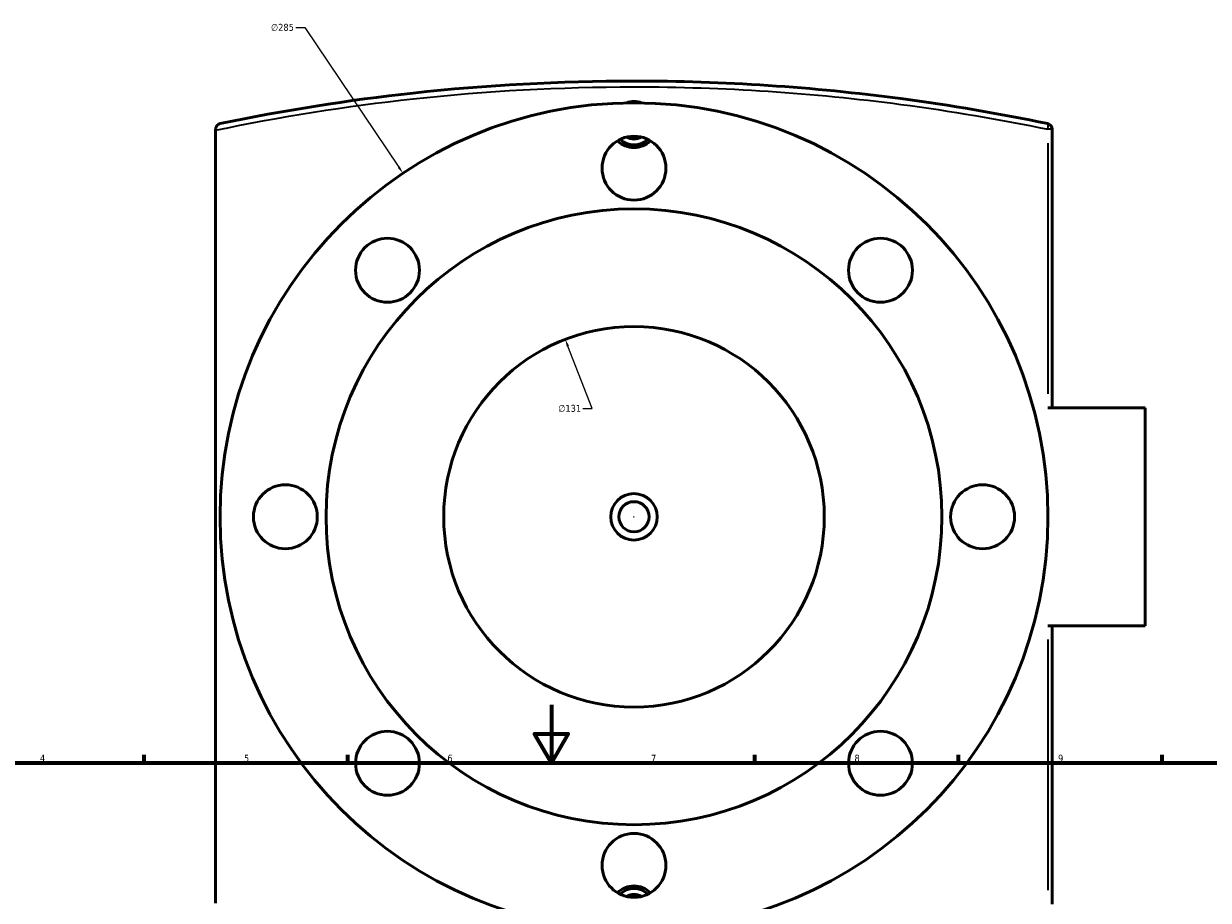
# Model space of a CAD drawing. Header units: millimetres. Extents: x -519 to 1054, y -362 to 828.
# Tile 9 of 11: x 239 to 647, y 527 to 828. Entities that reach past the tile are written whole.
import ezdxf

# ---------------------------------------------------------------- set-up
doc = ezdxf.new("R2010")
doc.units = ezdxf.units.MM
for name, color, linetype, lineweight in [('Border (ANSI)', 7, 'Continuous', 70), ('Dimension (ANSI)', 7, 'Continuous', 25), ('Visible (ANSI)', 7, 'Continuous', 50), ('Visible Narrow (ANSI)', 7, 'Continuous', 35)]:
    doc.layers.add(name, color=color, linetype=linetype, lineweight=lineweight)
doc.styles.add('Note Text (ANSI)', font='tahoma.ttf')
doc.dimstyles.new('Default - mm (ANSI)', dxfattribs={"dimtxt": 2.4, "dimasz": 2.5, "dimexe": 3.175, "dimexo": 1.6002, "dimgap": 0.8, "dimtad": 0, "dimtoh": 1, "dimdec": 0, "dimrnd": 1e-08, "dimzin": 4, "dimdsep": 46, "dimtxsty": 'Note Text (ANSI)', "dimcen": 0.09, "dimdle": 10, "dimclrd": 256, "dimclre": 256, "dimclrt": 5, "dimadec": 1, "dimazin": 1, "dimtfac": 1.27, "dimtofl": 0, "dimtmove": 0, "dimatfit": 3, "dimfxl": 1, "dimtolj": 1, "dimtzin": 4, "dimlwd": -1, "dimlwe": -1, "dimarcsym": 0})

# ---------------------------------------------------------------- blocks, each defined once
blk = doc.blocks.new('Borders Default Border')
at = {"layer": 'Border (ANSI)'}
for p, q in [((280.33, 574), (280.33, 576.8)), ((350.42, 574), (350.42, 576.8)), ((490.58, 574), (490.58, 576.8)), ((560.67, 574), (560.67, 576.8)), ((630.75, 574), (630.75, 576.8))]:
    blk.add_line(p, q, dxfattribs=at)
at = {"layer": 'Border (ANSI)', "flags": 128}
for points in [[(420.5, 594), (420.5, 574), (414.73, 584), (426.27, 584), (420.5, 574)], [(20, 20), (20, 574), (821, 574), (821, 20), (20, 20)]]:
    blk.add_lwpolyline(points, dxfattribs=at)
at = {"layer": 'Border (ANSI)', "color": 5, "true_color": 0x0000ff, "char_height": 2.4, "attachment_point": 7, "style": 'Note Text (ANSI)'}
for s, insert in [('4', (244.45, 574.4)), ('5', (314.67, 574.35)), ('6', (384.69, 574.35)), ('7', (454.8, 574.4)), ('8', (524.84, 574.35)), ('9', (594.92, 574.35))]:
    blk.add_mtext(s, dxfattribs=dict(at, insert=insert))
blk = doc.blocks.new('*D7')
at = {"layer": 'Defpoints', "color": 0, "transparency": 16777216}
for p in [(425.28, 719.79), (472.59, 597.63)]:
    blk.add_point(p, dxfattribs=at)
at = {"layer": 'Dimension (ANSI)', "transparency": 16777216}
for p, q in [((434.52, 695.94), (426.18, 717.46)), ((431.28, 695.94), (434.52, 695.94))]:
    blk.add_line(p, q, dxfattribs=at)
blk.add_solid([(426.57, 717.61), (425.8, 717.31), (425.28, 719.79)], dxfattribs=at)
at = {"layer": 'Dimension (ANSI)', "color": 5, "transparency": 16777216, "insert": (422.87, 697.24), "char_height": 2.4, "attachment_point": 1, "style": 'Note Text (ANSI)'}
blk.add_mtext('\\A1;∅131', dxfattribs=at)
blk = doc.blocks.new('*D8')
at = {"layer": 'Defpoints', "color": 0, "transparency": 16777216}
for p in [(369.4, 776.95), (528.47, 540.47)]:
    blk.add_point(p, dxfattribs=at)
at = {"layer": 'Dimension (ANSI)', "transparency": 16777216}
for p, q in [((332.48, 827.1), (335.68, 827.1)), ((335.68, 827.1), (368.01, 779.03)), ((448.84, 658.71), (449.02, 658.71)), ((448.93, 658.62), (448.93, 658.8))]:
    blk.add_line(p, q, dxfattribs=at)
blk.add_solid([(368.35, 779.26), (367.66, 778.8), (369.4, 776.95)], dxfattribs=at)
at = {"layer": 'Dimension (ANSI)', "color": 5, "transparency": 16777216, "insert": (323.98, 828.39), "char_height": 2.4, "attachment_point": 1, "style": 'Note Text (ANSI)'}
blk.add_mtext('\\A1;∅285', dxfattribs=at)

msp = doc.modelspace()

# ---------------------------------------------------------------- linework, layer by layer
at = {"layer": 'Visible (ANSI)'}
for p, q in [((304.93, 792.09), (304.93, 791.77)), ((304.93, 525.66), (304.93, 791.77)), ((592.93, 696.21), (592.93, 792.09)), ((624.93, 696.21), (591.4, 696.21)), ((624.93, 696.21), (624.93, 621.21)), ((591.4, 621.21), (624.93, 621.21)), ((592.93, 525.34), (592.93, 621.21))]:
    msp.add_line(p, q, dxfattribs=at)
for centre, radius in [((448.93, 658.71), 142.5), ((448.93, 778.71), 11), ((448.93, 658.71), 106), ((364.08, 743.57), 11), ((533.79, 743.57), 11), ((448.93, 658.71), 65.5), ((328.93, 658.71), 11), ((568.93, 658.71), 11), ((448.93, 658.71), 8), ((448.93, 658.71), 5.2), ((364.08, 573.86), 11), ((533.79, 573.86), 11), ((448.93, 538.71), 11)]:
    msp.add_circle(centre, radius, dxfattribs=at)
for centre, radius, start, end in [((590.93, 792.09), 2, 0, 78.2397), ((448.93, 793.71), 7, 226.7668, 313.2332), ((448.93, 793.71), 5, 239.3166, 300.6834), ((448.93, 523.71), 7, 46.7668, 133.2332), ((448.93, 523.71), 5, 59.3166, 120.6834)]:
    msp.add_arc(centre, radius, start, end, dxfattribs=at)
for points, knots in [([(591.34, 794.05), (574.74, 797.5), (557.87, 800.38), (510.58, 806.66), (479.75, 808.71), (448.93, 808.71), (423.5, 808.71), (398.06, 807.32), (350.47, 802.11), (328.26, 798.57), (306.53, 794.05)], [4.01137, 4.01137, 4.01137, 4.01137, 9.219487, 9.219487, 18.438973, 18.438973, 18.438973, 26.048851, 26.048851, 32.867073, 32.867073, 32.867073, 32.867073]), ([(446.3, 801.19), (447.16, 801.49), (448.07, 801.64), (449.8, 801.64), (450.71, 801.49), (451.57, 801.19)], [5.715196, 5.715196, 5.715196, 5.715196, 5.9740339, 5.9740339, 6.2328719, 6.2328719, 6.2328719, 6.2328719]), ([(304.93, 792.09), (304.93, 792.3), (304.97, 792.51), (305.11, 792.94), (305.22, 793.15), (305.51, 793.51), (305.69, 793.67), (306.08, 793.91), (306.3, 794), (306.52, 794.05), (306.53, 794.05), (306.53, 794.05)], [-0.3179334, -0.3179334, -0.3179334, -0.3179334, -0.2519996, -0.2519996, -0.1724652, -0.1724652, -0.0880952, -0.0880952, 0, 0, 0.0008082, 0.0008082, 0.0008082, 0.0008082]), ([(454.59, 788.15), (454.57, 788.14), (454.56, 788.12), (453.84, 787.4), (452.95, 786.79), (450.99, 785.98), (449.93, 785.79), (447.94, 785.79), (446.88, 785.98), (444.92, 786.79), (444.03, 787.4), (443.31, 788.12), (443.3, 788.14), (443.28, 788.15)], [2.980888, 2.980888, 2.980888, 2.980888, 2.987055, 2.987055, 3.285738, 3.285738, 3.58442, 3.58442, 3.883103, 3.883103, 4.181785, 4.181785, 4.187953, 4.187953, 4.187953, 4.187953]), ([(443.28, 529.28), (443.3, 529.29), (443.31, 529.31), (444.03, 530.02), (444.92, 530.63), (446.88, 531.44), (447.94, 531.64), (449.93, 531.64), (450.99, 531.44), (452.95, 530.63), (453.84, 530.02), (454.56, 529.31), (454.57, 529.29), (454.59, 529.28)], [2.980888, 2.980888, 2.980888, 2.980888, 2.987055, 2.987055, 3.285738, 3.285738, 3.58442, 3.58442, 3.883103, 3.883103, 4.181785, 4.181785, 4.187953, 4.187953, 4.187953, 4.187953])]:
    msp.add_open_spline(points, degree=3, knots=knots, dxfattribs=at)
at = {"layer": 'Visible Narrow (ANSI)'}
for p, q in [((592.93, 792.09), (591.53, 792.09)), ((591.4, 787.29), (591.4, 701.01)), ((591.4, 616.42), (591.4, 530.13))]:
    msp.add_line(p, q, dxfattribs=at)
msp.add_ellipse((590.93, 792.09), major_axis=(0.41, 1.96), ratio=0.227038, start_param=4.835799, end_param=6.207007, dxfattribs=at)
msp.add_open_spline([(304.93, 791.77), (327.16, 796.43), (349.9, 800.07), (398.04, 805.32), (423.49, 806.71), (448.93, 806.71), (479.77, 806.71), (510.6, 804.66), (557.91, 798.41), (574.79, 795.53), (591.4, 792.09)], degree=3, knots=[-33.027815, -33.027815, -33.027815, -33.027815, -26.048851, -26.048851, -18.438973, -18.438973, -18.438973, -9.219487, -9.219487, -4.01137, -4.01137, -4.01137, -4.01137], dxfattribs=at)

# ---------------------------------------------------------------- block references
msp.add_blockref('Borders Default Border', (0, 0))

# ---------------------------------------------------------------- dimensions: what is measured, and where the dimension line sits
at = {"layer": 'Dimension (ANSI)'}
for p1, p2, picture, middle in [((528.47, 540.47), (369.4, 776.95), '*D8', (327.83, 827.1)), ((472.59, 597.63), (425.28, 719.79), '*D7', (426.67, 695.94))]:
    dim = msp.add_diameter_dim_2p(p1=p1, p2=p2, dimstyle='Default - mm (ANSI)', override={"dimgap": 0.8, "dimtih": 1, "dimdec": 0, "dimlfac": 1, "dimtol": 0, "dimlim": 0, "dimtp": 0, "dimtm": 0, "dimtdec": 2}, dxfattribs=at)
    dim.commit()
    dim.dimension.update_dxf_attribs({"geometry": picture, "text_midpoint": middle, "dimtype": 163})

doc.saveas('drawing.dxf')
